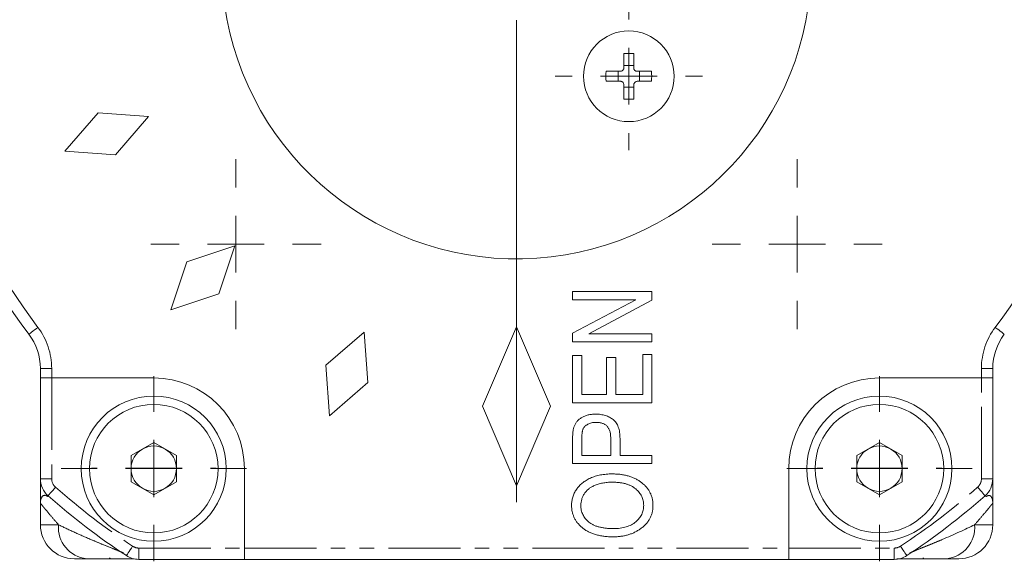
# Model space of a CAD drawing. Header units: millimetres. Extents: x 2 to 508, y -142 to 530.
# Tile 2 of 8: x 78 to 165, y -142 to -95. Entities that reach past the tile are written whole.
import ezdxf

# ---------------------------------------------------------------- set-up
doc = ezdxf.new("R2010")
doc.units = ezdxf.units.MM
doc.linetypes.add('PHANTOM', pattern=[12.7, 6.35, -1.27, 1.27, -1.27, 1.27, -1.27])

# ---------------------------------------------------------------- blocks, each defined once
blk = doc.blocks.new('SW_CENTERMARKSYMBOL_4')
at = {"color": 0, "linetype": 'Continuous', "lineweight": 0}
for p, q in [((0, 5), (0, 7.5)), ((0, 0), (0, 2.5)), ((-5, 0), (-7.5, 0)), ((0, 0), (-2.5, 0)), ((0, 0), (0, -2.5)), ((0, 0), (2.5, 0)), ((5, 0), (7.5, 0)), ((0, -5), (0, -7.5))]:
    blk.add_line(p, q, dxfattribs=at)
blk = doc.blocks.new('SW_CENTERMARKSYMBOL_5')
at = {"color": 0, "linetype": 'Continuous', "lineweight": 0}
blk.add_line((0, -5), (0, -47.5), dxfattribs=at)
blk = doc.blocks.new('SW_CENTERMARKSYMBOL_6')
at = {"color": 0, "linetype": 'Continuous', "lineweight": 0}
for p, q in [((0, 5), (0, 5.5)), ((0, 0), (0, 2.5)), ((-5, 0), (-5.5, 0)), ((0, 0), (-2.5, 0)), ((0, 0), (0, -2.5)), ((0, 0), (2.5, 0)), ((5, 0), (5.5, 0)), ((0, -5), (0, -5.5))]:
    blk.add_line(p, q, dxfattribs=at)
blk = doc.blocks.new('SW_CENTERMARKSYMBOL_7')
at = {"color": 0, "linetype": 'Continuous', "lineweight": 0}
for p, q in [((0, 5), (0, 5.5)), ((0, 0), (0, 2.5)), ((-5, 0), (-5.5, 0)), ((0, 0), (-2.5, 0)), ((0, 0), (0, -2.5)), ((0, 0), (2.5, 0)), ((5, 0), (5.5, 0)), ((0, -5), (0, -5.5))]:
    blk.add_line(p, q, dxfattribs=at)
blk = doc.blocks.new('SW_CENTERMARKSYMBOL_8')
at = {"color": 0, "linetype": 'Continuous', "lineweight": 0}
for p, q in [((0, 5), (0, 32.5)), ((0, 0), (0, 2.5)), ((-5, 0), (-32.5, 0)), ((0, 0), (-2.5, 0)), ((0, 0), (0, -2.5)), ((0, 0), (2.5, 0)), ((5, 0), (32.5, 0)), ((0, -5), (0, -32.5))]:
    blk.add_line(p, q, dxfattribs=at)
blk = doc.blocks.new('SW_CENTERMARKSYMBOL_9')
at = {"color": 0, "linetype": 'Continuous', "lineweight": 0}
for p, q in [((0, 5), (0, 7.5)), ((0, 0), (0, 2.5)), ((-5, 0), (-7.5, 0)), ((0, 0), (-2.5, 0)), ((0, 0), (0, -2.5)), ((0, 0), (2.5, 0)), ((5, 0), (7.5, 0)), ((0, -5), (0, -7.5))]:
    blk.add_line(p, q, dxfattribs=at)
blk = doc.blocks.new('SW_CENTERMARKSYMBOL_14')
at = {"color": 0, "linetype": 'Continuous', "lineweight": 0}
for p, q in [((0, 5), (0, 8.17)), ((0, 0), (0, 2.5)), ((-5, 0), (-8.17, 0)), ((0, 0), (-2.5, 0)), ((0, 0), (0, -2.5)), ((0, 0), (2.5, 0)), ((5, 0), (8.17, 0)), ((0, -5), (0, -8.17))]:
    blk.add_line(p, q, dxfattribs=at)
blk = doc.blocks.new('SW_CENTERMARKSYMBOL_16')
at = {"color": 0, "linetype": 'Continuous', "lineweight": 0}
for p, q in [((0, 5), (0, 6.5)), ((0, 0), (0, 2.5)), ((-5, 0), (-6.5, 0)), ((0, 0), (-2.5, 0)), ((0, 0), (0, -2.5)), ((0, 0), (2.5, 0)), ((5, 0), (6.5, 0)), ((0, -5), (0, -6.5))]:
    blk.add_line(p, q, dxfattribs=at)
blk = doc.blocks.new('SW_CENTERMARKSYMBOL_17')
at = {"color": 0, "linetype": 'Continuous', "lineweight": 0}
for p, q in [((0, 5), (0, 8.17)), ((0, 0), (0, 2.5)), ((-5, 0), (-8.17, 0)), ((0, 0), (-2.5, 0)), ((0, 0), (0, -2.5)), ((0, 0), (2.5, 0)), ((5, 0), (8.17, 0)), ((0, -5), (0, -8.17))]:
    blk.add_line(p, q, dxfattribs=at)

msp = doc.modelspace()

# ---------------------------------------------------------------- linework, layer by layer
at = {"color": 7, "linetype": 'Continuous', "lineweight": 15}
for p, q in [((131.306, -98.817), (131.306, -97.55)), ((132.186, -97.55), (132.186, -98.817)), ((131.306, -98.61), (132.186, -98.61)), ((129.739, -99.117), (131.006, -99.117)), ((130.799, -99.997), (130.799, -99.117)), ((132.486, -99.117), (133.754, -99.117)), ((132.694, -99.117), (132.694, -99.997)), ((131.006, -99.997), (129.739, -99.997)), ((131.306, -101.565), (131.306, -100.297)), ((132.186, -100.505), (131.306, -100.505)), ((132.186, -100.297), (132.186, -101.565)), ((133.754, -99.997), (132.486, -99.997)), ((84.932, -102.784), (82.002, -106.162)), ((89.393, -103.101), (84.932, -102.784)), ((86.462, -106.479), (89.393, -103.101)), ((82.002, -106.162), (86.462, -106.479)), ((97.007, -114.497), (92.765, -115.912)), ((95.593, -118.74), (97.007, -114.497)), ((92.765, -115.912), (91.351, -120.154)), ((91.351, -120.154), (95.593, -118.74)), ((126.787, -119.26), (126.787, -118.532)), ((126.787, -118.532), (133.787, -118.532)), ((133.787, -118.532), (133.787, -119.311)), ((126.787, -122.213), (132.366, -119.26)), ((132.366, -119.26), (126.787, -119.26)), ((133.787, -119.311), (128.214, -122.26)), ((108.404, -122.112), (105.025, -125.042)), ((108.721, -126.573), (108.404, -122.112)), ((121.847, -121.658), (118.847, -128.658)), ((124.847, -128.658), (121.847, -121.658)), ((126.787, -122.987), (126.787, -122.213)), ((128.214, -122.26), (133.787, -122.26)), ((133.787, -122.26), (133.787, -122.987)), ((133.787, -122.987), (126.787, -122.987)), ((126.787, -128.35), (126.787, -124.169)), ((126.787, -124.169), (127.605, -124.169)), ((127.605, -124.169), (127.605, -127.623)), ((132.969, -127.623), (132.969, -124.078)), ((132.969, -124.078), (133.787, -124.078)), ((133.787, -124.078), (133.787, -128.35)), ((105.025, -125.042), (105.342, -129.503)), ((129.787, -127.623), (129.787, -124.35)), ((129.787, -124.35), (130.605, -124.35)), ((130.605, -124.35), (130.605, -127.623)), ((79.847, -126.158), (79.847, -125.323)), ((163.847, -125.323), (163.847, -126.158)), ((79.847, -126.158), (80.847, -126.158)), ((79.847, -135.048), (79.847, -126.158)), ((89.847, -126.158), (80.847, -126.158)), ((105.342, -129.503), (108.721, -126.573)), ((162.847, -126.158), (153.847, -126.158)), ((162.847, -126.158), (163.847, -126.158)), ((163.847, -126.158), (163.847, -135.048)), ((127.605, -127.623), (129.787, -127.623)), ((130.605, -127.623), (132.969, -127.623)), ((133.787, -128.35), (126.787, -128.35)), ((118.847, -128.658), (121.847, -135.658)), ((121.847, -135.658), (124.847, -128.658)), ((87.847, -133.003), (89.847, -131.849)), ((89.847, -131.849), (91.847, -133.003)), ((126.787, -133.714), (126.787, -131.558)), ((127.605, -131.478), (127.605, -132.987)), ((130.151, -132.987), (130.151, -131.464)), ((130.969, -131.51), (130.969, -132.987)), ((151.847, -133.003), (153.847, -131.849)), ((153.847, -131.849), (155.847, -133.003)), ((87.847, -135.313), (87.847, -133.003)), ((91.847, -133.003), (91.847, -135.313)), ((133.787, -133.714), (126.787, -133.714)), ((127.605, -132.987), (130.151, -132.987)), ((130.969, -132.987), (133.787, -132.987)), ((133.787, -132.987), (133.787, -133.714)), ((151.847, -135.313), (151.847, -133.003)), ((155.847, -133.003), (155.847, -135.313)), ((97.847, -141.158), (97.847, -134.158)), ((145.847, -134.158), (145.847, -141.158)), ((89.847, -136.467), (87.847, -135.313)), ((91.847, -135.313), (89.847, -136.467)), ((153.847, -136.467), (151.847, -135.313)), ((155.847, -135.313), (153.847, -136.467)), ((79.847, -137.199), (79.847, -139.105)), ((163.847, -137.199), (163.847, -139.105)), ((97.847, -141.158), (97.847, -142.158)), ((145.847, -142.158), (145.847, -141.158)), ((83.941, -142.105), (82.847, -142.105)), ((85.947, -142.028), (86.023, -142.105)), ((97.847, -142.158), (88.53, -142.158)), ((145.847, -142.158), (97.847, -142.158)), ((155.164, -142.158), (145.847, -142.158)), ((157.67, -142.105), (157.747, -142.028)), ((160.847, -142.105), (159.752, -142.105))]:
    msp.add_line(p, q, dxfattribs=at)
at = {"color": 8, "linetype": 'PHANTOM', "lineweight": 0}
for p, q in [((80.847, -125.323), (79.847, -125.323)), ((80.847, -125.323), (80.847, -126.158)), ((162.847, -126.158), (162.847, -125.323)), ((162.847, -125.323), (163.847, -125.323)), ((80.847, -126.158), (80.847, -135.048)), ((162.847, -135.048), (162.847, -126.158)), ((79.847, -135.048), (80.847, -135.048)), ((162.847, -135.048), (163.847, -135.048)), ((79.847, -139.105), (81.447, -139.105)), ((162.247, -139.105), (163.847, -139.105)), ((88.53, -141.158), (88.53, -142.158)), ((88.53, -141.158), (97.847, -141.158)), ((97.847, -141.158), (145.847, -141.158)), ((145.847, -141.158), (155.164, -141.158)), ((155.164, -142.158), (155.164, -141.158))]:
    msp.add_line(p, q, dxfattribs=at)
at = {"color": 8, "linetype": 'PHANTOM', "lineweight": 0, "flags": 128}
for points in [[(79.627, -121.696), (79.471, -121.814), (79.322, -121.927), (79.184, -122.032), (79.063, -122.124), (78.964, -122.199), (78.891, -122.255), (78.845, -122.289), (78.83, -122.301)], [(164.067, -121.696), (164.223, -121.814), (164.372, -121.927), (164.51, -122.032), (164.631, -122.124), (164.73, -122.199), (164.803, -122.255), (164.849, -122.289), (164.864, -122.301)], [(81.186, -135.798), (81.057, -135.945), (80.933, -136.085), (80.818, -136.215), (80.718, -136.329), (80.636, -136.422), (80.575, -136.491), (80.537, -136.534), (80.525, -136.548)], [(163.169, -136.548), (163.157, -136.534), (163.119, -136.491), (163.058, -136.422), (162.976, -136.329), (162.875, -136.215), (162.761, -136.085), (162.637, -135.945), (162.508, -135.798)], [(87.429, -141.827), (87.44, -141.811), (87.471, -141.764), (87.522, -141.687), (87.59, -141.583), (87.674, -141.456), (87.769, -141.312), (87.872, -141.155), (87.98, -140.993)], [(155.714, -140.993), (155.822, -141.155), (155.925, -141.312), (156.02, -141.456), (156.104, -141.583), (156.172, -141.687), (156.223, -141.764), (156.254, -141.811), (156.265, -141.827)]]:
    msp.add_lwpolyline(points, dxfattribs=at)
at = {"color": 7, "linetype": 'Continuous', "lineweight": 15}
for centre, radius in [((131.746, -99.557), 4), ((89.847, -134.158), 6.4), ((89.847, -134.158), 5.67), ((153.847, -134.158), 6.4), ((153.847, -134.158), 5.67)]:
    msp.add_circle(centre, radius, dxfattribs=at)
for centre, radius, start, end in [((121.847, -89.658), 54, 142.80761, 217.19239), ((121.847, -89.658), 26, 187.87455, 172.12545), ((131.746, -110.247), 12.705, 88.01534, 91.98466), ((142.436, -99.557), 12.705, 178.01534, 181.98466), ((121.057, -99.557), 12.705, 358.01534, 1.98466), ((131.746, -88.866), 12.707, 268.01563, 271.98437), ((74.847, -125.323), 5, 0, 37.19239), ((168.847, -125.323), 5, 142.80761, 180), ((89.847, -134.158), 8, 0, 90), ((153.847, -134.158), 8, 90, 180), ((89.847, -134.158), 2, 120, 180), ((89.847, -134.158), 2, 60, 120), ((89.847, -134.158), 2, 0, 60), ((153.847, -134.158), 2, 120, 180), ((153.847, -134.158), 2, 60, 120), ((153.847, -134.158), 2, 0, 60), ((89.847, -134.158), 2, 180, 240), ((89.847, -134.158), 2, 300, 0), ((153.847, -134.158), 2, 180, 240), ((153.847, -134.158), 2, 300, 0), ((81.847, -135.048), 2, 180, 228.61183), ((161.847, -135.048), 2, 311.38817, 0), ((89.847, -134.158), 2, 240, 300), ((153.847, -134.158), 2, 240, 300), ((121.847, -89.658), 62.5, 228.61183, 236.58573), ((121.847, -89.658), 62.5, 303.41427, 311.38817), ((82.847, -139.105), 3, 180, 270), ((160.847, -139.105), 3, 270, 0), ((88.53, -140.158), 2, 236.58573, 270), ((155.164, -140.158), 2, 270, 303.41427)]:
    msp.add_arc(centre, radius, start, end, dxfattribs=at)
at = {"color": 8, "linetype": 'PHANTOM', "lineweight": 0}
for centre, radius, start, end in [((121.847, -89.658), 53, 142.80761, 217.19239), ((121.847, -89.658), 53, 322.80761, 37.19239), ((74.847, -125.323), 6, 0, 37.19239), ((168.847, -125.323), 6, 142.80761, 180), ((81.847, -135.048), 1, 180, 228.61183), ((161.847, -135.048), 1, 311.38817, 0), ((121.847, -89.658), 61.5, 228.61183, 236.58573), ((121.847, -89.658), 61.5, 303.41427, 311.38817), ((84.22, -139.336), 2.783, 175.23162, 264.26342), ((159.474, -139.336), 2.783, 275.73658, 4.76838), ((88.53, -140.158), 1, 236.58573, 270), ((155.164, -140.158), 1, 270, 303.41427)]:
    msp.add_arc(centre, radius, start, end, dxfattribs=at)
at = {"color": 7, "linetype": 'Continuous', "lineweight": 15}
for points, knots in [([(131.006, -99.117), (131.04, -99.114), (131.107, -99.108), (131.196, -99.057), (131.264, -98.981), (131.301, -98.897), (131.305, -98.841), (131.306, -98.817)], [0, 0, 0, 0, 0.213616, 0.427296, 0.639458, 0.850956, 1, 1, 1, 1]), ([(132.186, -98.817), (132.19, -98.851), (132.196, -98.918), (132.247, -99.007), (132.323, -99.075), (132.407, -99.112), (132.463, -99.116), (132.486, -99.117)], [0, 0, 0, 0, 0.213616, 0.427298, 0.639458, 0.850956, 1, 1, 1, 1]), ([(131.306, -100.297), (131.303, -100.264), (131.297, -100.197), (131.246, -100.107), (131.17, -100.04), (131.086, -100.003), (131.03, -99.999), (131.006, -99.997)], [0, 0, 0, 0, 0.213614, 0.427296, 0.63946, 0.850957, 1, 1, 1, 1]), ([(132.486, -99.997), (132.453, -100.001), (132.386, -100.007), (132.296, -100.058), (132.229, -100.133), (132.192, -100.218), (132.188, -100.274), (132.186, -100.297)], [0, 0, 0, 0, 0.213616, 0.427297, 0.639459, 0.850958, 1, 1, 1, 1]), ([(126.922, -130.436), (126.938, -130.395), (126.969, -130.314), (127.031, -130.2), (127.101, -130.091), (127.18, -129.988), (127.271, -129.892), (127.37, -129.803), (127.479, -129.72), (127.598, -129.644), (127.725, -129.574), (127.86, -129.514), (128.002, -129.463), (128.151, -129.423), (128.307, -129.389), (128.47, -129.368), (128.64, -129.352), (128.756, -129.351), (128.815, -129.35)], [0, 0, 0, 0, 0.056069, 0.112005, 0.16716, 0.222796, 0.278891, 0.336333, 0.394646, 0.455556, 0.51806, 0.580858, 0.645685, 0.712127, 0.780075, 0.850895, 0.923735, 1, 1, 1, 1]), ([(128.815, -129.35), (128.893, -129.352), (129.045, -129.354), (129.267, -129.377), (129.478, -129.415), (129.678, -129.468), (129.868, -129.536), (130.046, -129.62), (130.213, -129.719), (130.37, -129.832), (130.513, -129.964), (130.636, -130.121), (130.74, -130.299), (130.823, -130.499), (130.891, -130.72), (130.936, -130.964), (130.963, -131.23), (130.967, -131.414), (130.969, -131.51)], [0, 0, 0, 0, 0.0666329, 0.1303182, 0.1914144, 0.2502217, 0.3076442, 0.3637784, 0.4189405, 0.4741774, 0.5293395, 0.5857244, 0.6441603, 0.7054842, 0.7712613, 0.8419873, 0.9179167, 1, 1, 1, 1]), ([(128.854, -130.078), (128.785, -130.079), (128.654, -130.082), (128.464, -130.115), (128.288, -130.165), (128.13, -130.238), (127.993, -130.324), (127.874, -130.417), (127.783, -130.523), (127.722, -130.619), (127.688, -130.706), (127.666, -130.782), (127.645, -130.869), (127.633, -130.969), (127.619, -131.08), (127.612, -131.202), (127.605, -131.336), (127.605, -131.43), (127.605, -131.478)], [0, 0, 0, 0, 0.093759, 0.180788, 0.264135, 0.343577, 0.418648, 0.486599, 0.549735, 0.609852, 0.641371, 0.677375, 0.718711, 0.764697, 0.81576, 0.871825, 0.933012, 1, 1, 1, 1]), ([(130.151, -131.464), (130.149, -131.406), (130.147, -131.294), (130.133, -131.132), (130.108, -130.981), (130.073, -130.843), (130.027, -130.717), (129.972, -130.602), (129.904, -130.501), (129.829, -130.41), (129.742, -130.331), (129.645, -130.263), (129.538, -130.206), (129.421, -130.159), (129.294, -130.122), (129.156, -130.097), (129.008, -130.081), (128.906, -130.079), (128.854, -130.078)], [0, 0, 0, 0, 0.079347, 0.153736, 0.223627, 0.288741, 0.349609, 0.407463, 0.462812, 0.516329, 0.569238, 0.623344, 0.678597, 0.736055, 0.796326, 0.859818, 0.927799, 1, 1, 1, 1]), ([(126.787, -131.558), (126.787, -131.496), (126.787, -131.378), (126.795, -131.206), (126.804, -131.047), (126.82, -130.9), (126.838, -130.766), (126.86, -130.645), (126.888, -130.536), (126.911, -130.468), (126.922, -130.436)], [0, 0, 0, 0, 0.162643, 0.312901, 0.453294, 0.58413, 0.70285, 0.811058, 0.910586, 1, 1, 1, 1]), ([(79.847, -137.199), (79.847, -137.196), (79.847, -137.155), (79.847, -136.945), (79.847, -136.361), (79.847, -135.602), (79.847, -135.224), (79.847, -135.048)], [0, 0, 0, 0, 0.003753, 0.041335, 0.213584, 0.632562, 1, 1, 1, 1]), ([(126.696, -137.392), (126.697, -137.328), (126.7, -137.203), (126.721, -137.017), (126.753, -136.835), (126.801, -136.658), (126.86, -136.484), (126.934, -136.315), (127.022, -136.151), (127.12, -135.991), (127.233, -135.837), (127.358, -135.691), (127.495, -135.552), (127.644, -135.423), (127.805, -135.302), (127.978, -135.19), (128.163, -135.086), (128.36, -134.99), (128.568, -134.903), (128.786, -134.828), (129.015, -134.766), (129.251, -134.712), (129.499, -134.674), (129.755, -134.643), (130.022, -134.626), (130.202, -134.624), (130.294, -134.623)], [0, 0, 0, 0, 0.037492, 0.074049, 0.11041, 0.146286, 0.182361, 0.218671, 0.255067, 0.292232, 0.329644, 0.367522, 0.405679, 0.444527, 0.484062, 0.524465, 0.56615, 0.609415, 0.653655, 0.699191, 0.745587, 0.793411, 0.84241, 0.893356, 0.945747, 1, 1, 1, 1]), ([(130.273, -135.35), (130.2, -135.351), (130.056, -135.353), (129.843, -135.367), (129.637, -135.392), (129.435, -135.423), (129.241, -135.469), (129.051, -135.518), (128.868, -135.581), (128.749, -135.63), (128.69, -135.654)], [0, 0, 0, 0, 0.134831, 0.265552, 0.394218, 0.519275, 0.64223, 0.762842, 0.882151, 1, 1, 1, 1]), ([(133.06, -137.402), (133.057, -137.33), (133.053, -137.19), (133.02, -136.983), (132.964, -136.786), (132.887, -136.597), (132.785, -136.419), (132.663, -136.248), (132.519, -136.087), (132.353, -135.935), (132.165, -135.797), (131.957, -135.676), (131.726, -135.575), (131.475, -135.494), (131.204, -135.427), (130.912, -135.384), (130.599, -135.354), (130.384, -135.352), (130.273, -135.35)], [0, 0, 0, 0, 0.054921, 0.108599, 0.161031, 0.212837, 0.265715, 0.319184, 0.374597, 0.432566, 0.492457, 0.554225, 0.61856, 0.686314, 0.757788, 0.833648, 0.914417, 1, 1, 1, 1]), ([(130.294, -134.623), (130.42, -134.625), (130.665, -134.63), (131.025, -134.662), (131.367, -134.72), (131.692, -134.795), (131.998, -134.896), (132.287, -135.019), (132.559, -135.163), (132.725, -135.279), (132.808, -135.336)], [0, 0, 0, 0, 0.141691, 0.277461, 0.407496, 0.532719, 0.653726, 0.77106, 0.88631, 1, 1, 1, 1]), ([(132.808, -135.336), (132.893, -135.403), (133.059, -135.533), (133.278, -135.753), (133.463, -135.99), (133.617, -136.241), (133.733, -136.508), (133.818, -136.79), (133.868, -137.088), (133.875, -137.292), (133.878, -137.396)], [0, 0, 0, 0, 0.133765, 0.261459, 0.385485, 0.505837, 0.625946, 0.746913, 0.870985, 1, 1, 1, 1]), ([(163.847, -135.048), (163.847, -135.074), (163.847, -135.244), (163.847, -136.062), (163.847, -136.89), (163.847, -137.105), (163.847, -137.196), (163.847, -137.199)], [0, 0, 0, 0, 0.120404, 0.788519, 0.913145, 0.996412, 1, 1, 1, 1]), ([(128.69, -135.654), (128.604, -135.695), (128.434, -135.776), (128.207, -135.943), (128.002, -136.133), (127.831, -136.355), (127.689, -136.593), (127.59, -136.848), (127.525, -137.113), (127.518, -137.295), (127.514, -137.386)], [0, 0, 0, 0, 0.129109, 0.254616, 0.379866, 0.506911, 0.632557, 0.754661, 0.876504, 1, 1, 1, 1]), ([(130.379, -140.169), (130.236, -140.166), (129.956, -140.161), (129.55, -140.125), (129.169, -140.062), (128.813, -139.976), (128.483, -139.864), (128.178, -139.728), (127.9, -139.566), (127.648, -139.38), (127.425, -139.174), (127.229, -138.957), (127.065, -138.726), (126.931, -138.483), (126.823, -138.228), (126.751, -137.959), (126.703, -137.679), (126.698, -137.488), (126.696, -137.392)], [0, 0, 0, 0, 0.083185, 0.161992, 0.23625, 0.306601, 0.373855, 0.437969, 0.499954, 0.560382, 0.618843, 0.675201, 0.729719, 0.783027, 0.835926, 0.889454, 0.943952, 1, 1, 1, 1]), ([(127.514, -137.386), (127.516, -137.459), (127.521, -137.603), (127.554, -137.813), (127.607, -138.015), (127.688, -138.204), (127.785, -138.386), (127.908, -138.556), (128.05, -138.718), (128.216, -138.867), (128.403, -139.005), (128.618, -139.12), (128.854, -139.222), (129.116, -139.301), (129.401, -139.366), (129.71, -139.407), (130.042, -139.438), (130.272, -139.44), (130.391, -139.441)], [0, 0, 0, 0, 0.054961, 0.108343, 0.160046, 0.211343, 0.262856, 0.314977, 0.368758, 0.424523, 0.482696, 0.543312, 0.607661, 0.675975, 0.749039, 0.827166, 0.910515, 1, 1, 1, 1]), ([(130.391, -139.441), (130.493, -139.439), (130.694, -139.435), (130.985, -139.409), (131.259, -139.362), (131.514, -139.296), (131.753, -139.215), (131.974, -139.112), (132.177, -138.991), (132.36, -138.852), (132.524, -138.699), (132.668, -138.538), (132.787, -138.368), (132.888, -138.191), (132.966, -138.005), (133.019, -137.811), (133.053, -137.609), (133.057, -137.471), (133.06, -137.402)], [0, 0, 0, 0, 0.0820125, 0.1597813, 0.2333711, 0.3031838, 0.3699629, 0.4345213, 0.497036, 0.5582313, 0.6181006, 0.6750995, 0.7301215, 0.7839095, 0.8370839, 0.8904244, 0.9443899, 1, 1, 1, 1]), ([(133.878, -137.396), (133.875, -137.5), (133.868, -137.705), (133.816, -138.005), (133.729, -138.289), (133.609, -138.558), (133.452, -138.809), (133.262, -139.045), (133.038, -139.265), (132.867, -139.394), (132.78, -139.46)], [0, 0, 0, 0, 0.128464, 0.252118, 0.373476, 0.493004, 0.613709, 0.737277, 0.865504, 1, 1, 1, 1]), ([(132.78, -139.46), (132.695, -139.517), (132.527, -139.63), (132.258, -139.774), (131.977, -139.896), (131.682, -139.996), (131.375, -140.074), (131.054, -140.129), (130.721, -140.162), (130.494, -140.166), (130.379, -140.169)], [0, 0, 0, 0, 0.119865, 0.239021, 0.359549, 0.481025, 0.605473, 0.732971, 0.864251, 1, 1, 1, 1]), ([(83.941, -142.105), (84.265, -142.105), (85.41, -142.105), (87.09, -142.105), (87.924, -142.105), (88.117, -142.105)], [0, 0, 0, 0, 0.23251, 0.822485, 1, 1, 1, 1]), ([(155.426, -142.105), (155.468, -142.105), (155.689, -142.105), (156.582, -142.105), (158.054, -142.105), (159.186, -142.105), (159.752, -142.105)], [0, 0, 0, 0, 0.046214, 0.241029, 0.620559, 1, 1, 1, 1])]:
    msp.add_open_spline(points, degree=3, knots=knots, dxfattribs=at)
at = {"color": 8, "linetype": 'PHANTOM', "lineweight": 0}
for points, knots in [([(80.501, -136.615), (80.442, -136.581), (80.133, -136.401), (79.905, -136.687), (79.851, -137.061), (79.847, -137.157), (79.847, -137.177), (79.847, -137.197), (79.847, -137.199)], [0, 0, 0, 0, 0.1569141, 0.8118718, 0.9620366, 0.9627544, 0.9962238, 1, 1, 1, 1]), ([(81.447, -139.105), (81.211, -138.836), (80.995, -138.584), (80.605, -138.125), (80.436, -137.921), (80.225, -137.664), (80.161, -137.587), (80.05, -137.451), (80.002, -137.392), (79.887, -137.249), (79.847, -137.199), (79.847, -137.199)], [0, 0, 0, 0, 0.25, 0.25, 0.5, 0.5, 0.625, 0.625, 0.75, 0.75, 1, 1, 1, 1]), ([(163.847, -137.199), (163.847, -137.199), (163.807, -137.249), (163.692, -137.391), (163.644, -137.45), (163.533, -137.587), (163.469, -137.665), (163.258, -137.921), (163.088, -138.125), (162.7, -138.583), (162.483, -138.836), (162.247, -139.105)], [0, 0, 0, 0, 0.25, 0.25, 0.375, 0.375, 0.5, 0.5, 0.75, 0.75, 1, 1, 1, 1]), ([(163.847, -137.199), (163.847, -137.197), (163.847, -137.184), (163.846, -137.14), (163.823, -136.763), (163.641, -136.411), (163.316, -136.584), (163.242, -136.623)], [0, 0, 0, 0, 0.003993, 0.025072, 0.086003, 0.790024, 1, 1, 1, 1]), ([(87.167, -141.6), (87.127, -141.574), (87.05, -141.538), (86.865, -141.457), (86.755, -141.412), (86.409, -141.271), (86.154, -141.169), (85.634, -140.96), (85.368, -140.852), (84.838, -140.633), (84.573, -140.522), (83.787, -140.187), (83.277, -139.963), (82.311, -139.523), (81.856, -139.307), (81.447, -139.105)], [0, 0, 0, 0, 0.0625, 0.0625, 0.125, 0.125, 0.25, 0.25, 0.375, 0.375, 0.5, 0.5, 0.75, 0.75, 1, 1, 1, 1]), ([(162.247, -139.105), (161.424, -139.512), (160.433, -139.963), (159.125, -140.52), (158.86, -140.631), (158.329, -140.85), (158.063, -140.958), (157.544, -141.168), (157.289, -141.269), (156.943, -141.41), (156.833, -141.456), (156.645, -141.537), (156.567, -141.574), (156.527, -141.6)], [0, 0, 0, 0, 0.5, 0.5, 0.625, 0.625, 0.75, 0.75, 0.875, 0.875, 0.9375, 0.9375, 1, 1, 1, 1])]:
    msp.add_open_spline(points, degree=3, knots=knots, dxfattribs=at)

# ---------------------------------------------------------------- block references
at = {"color": 7, "linetype": 'Continuous', "lineweight": 0}
for name, p in [('SW_CENTERMARKSYMBOL_5', (121.847, -89.605)), ('SW_CENTERMARKSYMBOL_8', (121.847, -89.658)), ('SW_CENTERMARKSYMBOL_16', (131.746, -99.557)), ('SW_CENTERMARKSYMBOL_9', (97.098, -114.353)), ('SW_CENTERMARKSYMBOL_4', (146.596, -114.353)), ('SW_CENTERMARKSYMBOL_14', (89.847, -134.158)), ('SW_CENTERMARKSYMBOL_17', (153.847, -134.158)), ('SW_CENTERMARKSYMBOL_6', (89.847, -134.105)), ('SW_CENTERMARKSYMBOL_7', (153.847, -134.105))]:
    msp.add_blockref(name, p, dxfattribs=at)

doc.saveas('drawing.dxf')
